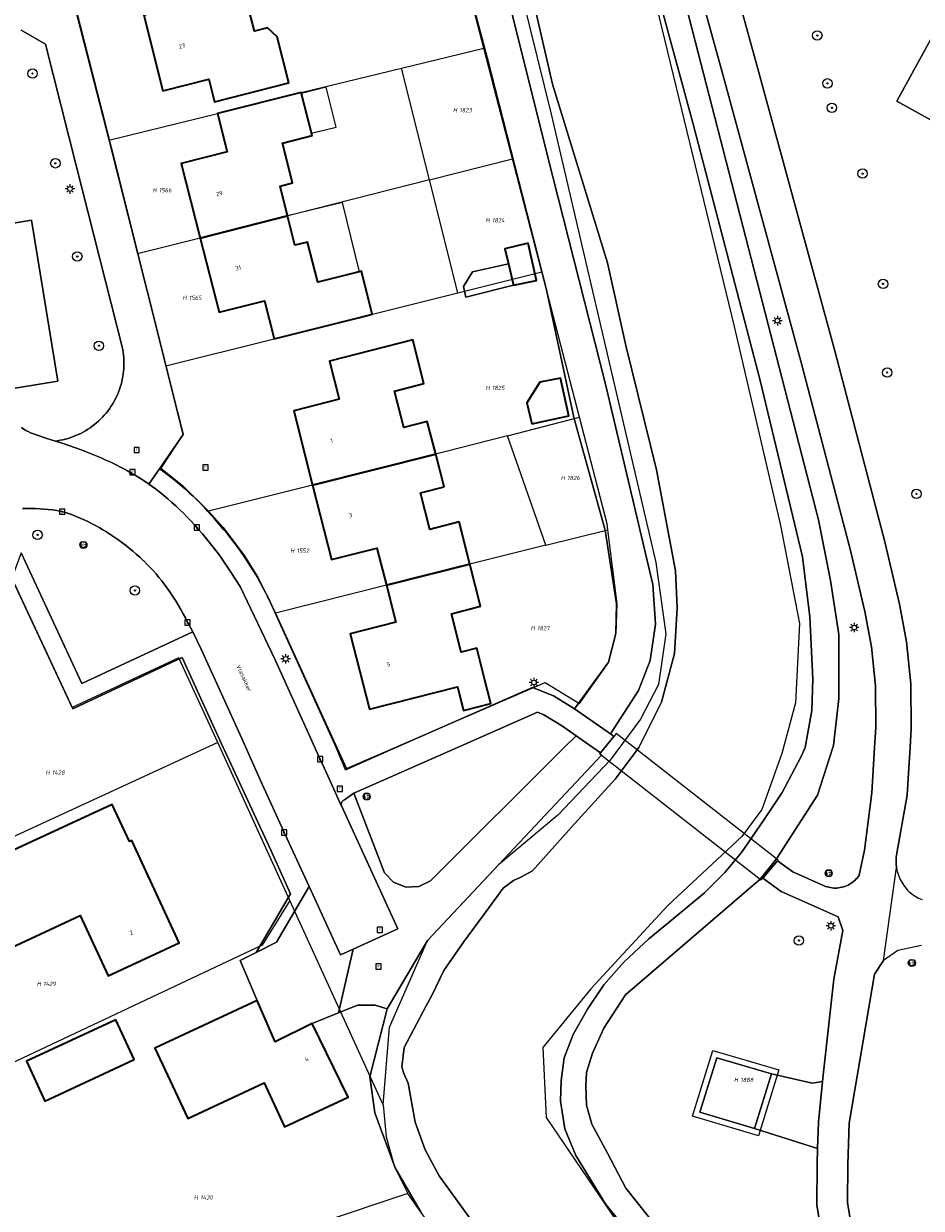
# Model space of a CAD drawing. Header units: metres. Extents: x 250001 to 257773, y 598992 to 609118.
# Tile 38 of 256: x 251612 to 251688, y 600961 to 601062. Entities that reach past the tile are written whole.
import ezdxf
from ezdxf.enums import TextEntityAlignment as Align
from ezdxf.lldxf.tags import DXFTag

# ---------------------------------------------------------------- set-up
doc = ezdxf.new("R2010")
doc.units = ezdxf.units.M
for name, color, linetype, lineweight in [('B-WE-GR-BOOM-S', 252, 'Continuous', 25), ('B-WE-GR-GROENVOORZIENING-GV', 252, 'Continuous', 18), ('B-WE-IE-TERREINAFSCHEIDING_KUNSTMATIG_HEKWERK-G', 252, 'IE-TERREINAFSCHEIDING-KUNSTMATIG', 18), ('B-WE-KG-GRENS_PERCEEL-G', 150, 'KG-PERCEEL', 18), ('B-WE-KG-GRENS_PERCEEL-S', 150, 'Continuous', 25), ('B-WE-KL-ET_LS_OV_LICHTMAST-S', 252, 'Continuous', 25), ('B-WE-KW-KUNSTWERK_DEK-GV', 252, 'Continuous', 18), ('B-WE-OG-BEBOUWING-GV', 1, 'Continuous', 35), ('B-WE-OG-BEBOUWING-T18', 7, 'Continuous', 18), ('B-WE-OG-BEBOUWING_LUIFEL-GV', 1, 'Continuous', 18), ('B-WE-OG-BEBOUWING_OVERBOUWING-GV', 1, 'Continuous', 18), ('B-WE-OG-TERREIN_ERF-GV', 7, 'Continuous', 18), ('B-WE-OG-TOPOGRAFIE-T18', 2, 'Continuous', 18), ('B-WE-OG-WATER-GV', 252, 'Continuous', 18), ('B-WE-OG-WATER_SLOOT-GV', 252, 'Continuous', 18), ('B-WE-RI-GWA_KOLK-S', 252, 'Continuous', 25), ('B-WE-RI-GWA_RIOOLPUT-S', 252, 'Continuous', 25), ('B-WE-VH-VERHARDING_GESLOTEN-GV', 252, 'Continuous', 18), ('B-WE-VH-VERHARDING_OPEN-GV', 252, 'Continuous', 18), ('B-WE-VH-VERHARDING_TEGEL-GV', 252, 'Continuous', 18), ('B-WE-VW-VERKEERSTEKEN_BORD-S', 252, 'Continuous', 25), ('B-WE-VW-VERKEERSTEKEN_DRAAGCONSTRUCTIE-S', 252, 'Continuous', 25), ('X-XX-AL-REFERENTIE-G', 7, 'Continuous', 18)]:
    doc.layers.add(name, color=color, linetype=linetype, lineweight=lineweight)
doc.styles.add('NLCS-ISO', font='NLCS-ISO.ttf')
doc.styles.add('NLCS-ISO-ANNOTATIEF-T18', font='NLCS-ISO.ttf', dxfattribs={"height": 1.8})
doc.styles.get("Standard").update_dxf_attribs({"font": 'NLCS-ISO.ttf'})
doc.linetypes.add('IE-TERREINAFSCHEIDING-KUNSTMATIG', pattern='A,4,[82,NLCS.shx,S=0.75,R=90,X=0,Y=0],4,-2', length=10)
tags = doc.linetypes.add('KG-PERCEEL', pattern='A,5.5,-2,["P",Standard,S=1.8,R=0,X=-0.5,Y=-0.9],-2,5.5,-2,[5,NLCS.SHX,S=0.75,R=0,X=0,Y=0],-2', length=19).pattern_tags.tags
tags[6] = DXFTag(74, 10)

# ---------------------------------------------------------------- blocks, each defined once
blk = doc.blocks.new('SKG-PERCEELNUMMER-SO')
at = {"style": 'NLCS-ISO', "oblique": 10, "flags": 1}
blk.add_attdef('GEMEENTECODE', text='', height=1.8, dxfattribs=at).set_placement((0, 2.55), align=Align.MIDDLE_CENTER)
at = {"style": 'NLCS-ISO', "oblique": 10}
blk.add_attdef('SECTIE', text='', height=1.8, dxfattribs=at).set_placement((-0.5, 0), align=Align.MIDDLE_RIGHT)
blk.add_attdef('PERCEELNUMMER', text='', height=1.8, dxfattribs=at).set_placement((0.5, 0), align=Align.MIDDLE_LEFT)
blk = doc.blocks.new('BS2021-132-Xref-KAD-20210617')
at = {"layer": 'B-WE-KG-GRENS_PERCEEL-G', "flags": 128}
for points in [[(251609.897, 601260.642), (251616.541, 601238.181), (251628.616, 601200.945), (251635.175, 601179.23), (251646.921, 601137.119), (251655.516, 601106.834), (251659.523, 601089.254), (251672.481, 601035.762), (251676.428, 601018.87), (251678.027, 601010.551), (251677.691, 601003.801), (251676.549, 600999.492), (251674.843, 600994.748), (251673.146, 600992.442), (251666.867, 600986.589), (251660.334, 600979.487), (251656.249, 600974.502), (251656.542, 600968.562), (251664.574, 600956.719), (251670.799, 600947.132), (251674.285, 600941.556), (251676.767, 600935.421), (251679.047, 600925.036), (251691.45, 600837.48), (251692.431, 600831.725), (251693.235, 600828.972), (251694.353, 600826.405), (251699.275, 600820.011), (251705.446, 600812.8), (251710.429, 600805.968), (251717.472, 600797.566), (251723.642, 600790.168), (251728.066, 600784.463), (251731.55, 600778.637), (251736.837, 600769.054), (251743.492, 600757.153), (251747.786, 600749.948), (251750.773, 600745.062), (251754.574, 600740.235), (251765.66, 600727.634)], [(251599.91, 601239.241), (251600.523, 601239.116), (251604.956, 601236.224), (251607.451, 601233.902), (251620.064, 601189.225), (251634.228, 601140.416), (251641.645, 601113.511), (251646.096, 601097.43), (251652.208, 601073.092), (251656.96, 601053.822), (251662.572, 601029.673), (251665.841, 601015.722), (251666.696, 601009.655), (251666.056, 601005.344), (251664.544, 601002.412), (251661.966, 600998.921), (251657.506, 600994.25), (251652.475, 600990.023)], [(251651.236, 601059.436), (251647.992, 601071.967)], [(251616.238, 601063.994), (251619.381, 601051.595)], [(251644.238, 601057.732), (251651.236, 601059.436)], [(251653.672, 601050.02), (251652.121, 601056.016), (251651.236, 601059.436)], [(251619.381, 601051.595), (251628.63, 601053.87), (251635.73, 601055.66), (251644.238, 601057.732)], [(251646.618, 601048.23), (251644.238, 601057.732)], [(251619.381, 601051.595), (251621.829, 601041.94)], [(251646.618, 601048.23), (251653.672, 601050.02)], [(251656.153, 601040.43), (251653.672, 601050.02)], [(251646.618, 601048.23), (251627.152, 601043.291), (251621.829, 601041.94)], [(251649.02, 601038.637), (251646.618, 601048.23)], [(251621.829, 601041.94), (251624.242, 601032.423)], [(251649.02, 601038.637), (251656.153, 601040.43)], [(251659.353, 601028.059), (251656.153, 601040.43)], [(251624.242, 601032.423), (251633.44, 601034.72), (251649.02, 601038.637)], [(251624.242, 601032.423), (251625.709, 601026.636), (251623.805, 601023.729), (251625.631, 601022.304), (251627.866, 601020.085)], [(251653.258, 601026.491), (251659.353, 601028.059)], [(251661.762, 601018.485), (251661.695, 601019.008), (251659.353, 601028.059)], [(251653.258, 601026.491), (251645.151, 601024.405), (251636.692, 601022.301), (251627.866, 601020.085)], [(251656.504, 601017.185), (251653.258, 601026.491)], [(251627.866, 601020.085), (251629.103, 601018.697), (251630.913, 601016.278), (251632.069, 601014.425), (251633.539, 601011.414)], [(251656.435, 601005.533), (251659.351, 601003.752), (251661.861, 601007.254), (251662.46, 601009.686), (251662.569, 601012.209), (251661.762, 601018.485)], [(251656.504, 601017.185), (251661.762, 601018.485)], [(251656.504, 601017.185), (251650.047, 601015.589), (251633.539, 601011.414)], [(251625.351, 601007.625), (251616.279, 601003.415), (251611.107, 601014.509), (251590.101, 601004.611)], [(251633.539, 601011.414), (251637.719, 601002.283), (251639.566, 600998.218), (251656.435, 601005.533)], [(251628.639, 601000.421), (251625.351, 601007.625)], [(251628.639, 601000.421), (251598.627, 600986.586)], [(251634.767, 600986.995), (251628.639, 601000.421)], [(251642.684, 600969.649), (251643.224, 600976.235), (251646.46, 600983.6), (251652.475, 600990.023)], [(251634.767, 600986.995), (251632.428, 600983.219), (251606.089, 600970.812)], [(251642.684, 600969.649), (251634.767, 600986.995)], [(251642.684, 600969.649), (251642.945, 600966.91), (251643.661, 600964.379), (251644.778, 600962.117)], [(251644.778, 600962.117), (251614.936, 600952.109)], [(251657.594, 600945.002), (251656.33, 600946.77), (251648.48, 600956.89), (251645.91, 600960.49), (251644.778, 600962.117)]]:
    blk.add_lwpolyline(points, dxfattribs=at)
blk.add_lwpolyline([(251670.69, 600974.26), (251676.29, 600972.6), (251674.56, 600967), (251668.95, 600968.68)], close=True, dxfattribs=at)
at = {"layer": 'B-WE-KG-GRENS_PERCEEL-S', "xscale": 0.2, "yscale": 0.2, "zscale": 0.2}
for p, values in [((251649.065, 601054.155), {'PERCEELNUMMER': '1823', 'SECTIE': 'H'}), ((251623.555, 601047.355), {'PERCEELNUMMER': '1566', 'SECTIE': 'H'}), ((251651.835, 601044.805), {'PERCEELNUMMER': '1824', 'SECTIE': 'H'}), ((251626.105, 601038.215), {'PERCEELNUMMER': '1565', 'SECTIE': 'H'}), ((251651.833, 601030.555), {'PERCEELNUMMER': '1825', 'SECTIE': 'H'}), ((251658.215, 601022.905), {'PERCEELNUMMER': '1826', 'SECTIE': 'H'}), ((251635.245, 601016.735), {'PERCEELNUMMER': '1552', 'SECTIE': 'H'}), ((251655.66, 601010.142), {'PERCEELNUMMER': '1827', 'SECTIE': 'H'}), ((251614.471, 600997.881), {'PERCEELNUMMER': '1428', 'SECTIE': 'H'}), ((251613.73, 600979.919), {'PERCEELNUMMER': '1429', 'SECTIE': 'H'}), ((251672.921, 600971.76), {'PERCEELNUMMER': '1888', 'SECTIE': 'H'}), ((251627.062, 600961.773), {'PERCEELNUMMER': '1430', 'SECTIE': 'H'})]:
    blk.add_blockref('SKG-PERCEELNUMMER-SO', p, dxfattribs=at).add_auto_attribs(values)
blk = doc.blocks.new('SIE-WEG_VERKEERSBORD-SO')
at = {"color": 0, "linetype": 'ByBlock', "lineweight": 18}
blk.add_lwpolyline([(-1.125, -1.125), (1.125, -1.125), (1.125, 1.125), (-1.125, 1.125)], close=True, dxfattribs=at)
at = {"color": 0, "linetype": 'ByBlock', "lineweight": 18, "style": 'NLCS-ISO'}
blk.add_text('vb', height=1.5, dxfattribs=at).set_placement((0, 0), align=Align.MIDDLE_CENTER)
blk = doc.blocks.new('SIE-WEG_PAAL_VERKEERSBORD-SO')
at = {"color": 0, "linetype": 'ByBlock', "lineweight": 18}
blk.add_circle((0, 0), 1.5, dxfattribs=at)
at = {"color": 0, "linetype": 'ByBlock', "lineweight": 18, "style": 'NLCS-ISO'}
blk.add_text('vb', height=1.5, dxfattribs=at).set_placement((0, 0.13), align=Align.MIDDLE_CENTER)
blk = doc.blocks.new('SKL-ET_OV_LICHTMAST-SO')
at = {"color": 0, "linetype": 'ByBlock', "lineweight": 18}
for points in [[(-1.25, 0), (-2, 0)], [(-1.41, 1.41), (-0.88, 0.88)], [(0, 2), (0, 1.25)], [(0.88, 0.88), (1.41, 1.41)], [(2, 0), (1.25, 0)], [(-1.41, -1.41), (-0.88, -0.88)], [(0, -1.25), (0, -2)], [(0.88, -0.88), (1.41, -1.41)]]:
    blk.add_lwpolyline(points, dxfattribs=at)
blk.add_circle((0, 0), 1, dxfattribs=at)
blk = doc.blocks.new('SRI-KOLK-SO')
at = {"color": 0, "linetype": 'ByBlock', "lineweight": 18}
blk.add_lwpolyline([(-1.125, -1.125), (1.125, -1.125), (1.125, 1.125), (-1.125, 1.125)], close=True, dxfattribs=at)
at = {"color": 0, "linetype": 'ByBlock', "lineweight": 18, "style": 'NLCS-ISO'}
blk.add_text('k', height=1.5, dxfattribs=at).set_placement((0, 0), align=Align.MIDDLE_CENTER)
blk = doc.blocks.new('SRI-PUT_INSPECTIEPUT_RIOOLPUT-SO')
at = {"color": 0, "linetype": 'ByBlock', "lineweight": 18}
blk.add_lwpolyline([(-1.12, -1.12), (1.12, -1.12), (1.12, 1.12), (-1.12, 1.12)], close=True, dxfattribs=at)
at = {"color": 0, "linetype": 'ByBlock', "lineweight": 18, "style": 'NLCS-ISO'}
blk.add_text('r', height=1.5, dxfattribs=at).set_placement((0, 0.28), align=Align.MIDDLE_CENTER)
blk = doc.blocks.new('SGR-BOOM_01-SO')
at = {"linetype": 'ByBlock', "lineweight": 18}
h = blk.add_hatch(color=0, dxfattribs=at)
h.dxf.hatch_style = 1
edge = h.paths.add_edge_path()
edge.add_arc((0, 0), 0.25, 0, 360)
at = {"color": 0, "linetype": 'ByBlock', "lineweight": 18}
for radius in [2, 0.25]:
    blk.add_circle((0, 0), radius, dxfattribs=at)
blk = doc.blocks.new('BS2021-132-Xref-BGT-GRIJS-20210617-aangepast')
at = {"layer": 'B-WE-GR-GROENVOORZIENING-GV', "flags": 128}
for points in [[(251662.539, 601085.89), (251679.649, 601019.349), (251680.679, 601014.189), (251681.38, 601009.609), (251681.38, 601004.18), (251680.92, 601000.18), (251680.863, 601000), (251679.579, 600995.959), (251676.072, 600990.545), (251674.711, 600988.821), (251663.265, 600978.998), (251661.425, 600976.142), (251660.465, 600974.035), (251659.948, 600972.393), (251659.896, 600971.238), (251659.946, 600969.604), (251660.404, 600967.983), (251661.725, 600965.524), (251663.284, 600962.56), (251666.031, 600959.09)], [(251680.079, 600957.63), (251679.51, 600961.15), (251679.529, 600964.599), (251679.578, 600965.933), (251674.23, 600967.619), (251669.579, 600969.01), (251671.019, 600973.64), (251675.66, 600972.26), (251679.102, 600971.488), (251679.987, 600971.612), (251680.04, 600972.17), (251680.95, 600980.31), (251681.73, 600984.459), (251681.309, 600985.619), (251676.489, 600987.78), (251674.919, 600988.91), (251676.165, 600990.366), (251677.48, 600989.449), (251680.13, 600988.25), (251680.26, 600988.2), (251680.393, 600988.157), (251680.528, 600988.122), (251680.665, 600988.094), (251680.803, 600988.075), (251680.942, 600988.063), (251681.082, 600988.06), (251681.221, 600988.064), (251681.36, 600988.077), (251681.498, 600988.097), (251681.635, 600988.126), (251681.769, 600988.162), (251681.902, 600988.205), (251682.032, 600988.256), (251682.158, 600988.315), (251682.281, 600988.381), (251682.4, 600988.454), (251682.515, 600988.533), (251682.625, 600988.619), (251682.73, 600988.711), (251682.829, 600988.809), (251682.923, 600988.912), (251683.011, 600989.021), (251683.092, 600989.134), (251683.109, 600989.16), (251683.559, 600991.27), (251684.185, 600996.139), (251684.417, 601000), (251684.519, 601001.694), (251684.481, 601005.233), (251684.147, 601008.556), (251683.592, 601011.555), (251682.377, 601016.747), (251678.161, 601032.824), (251671.606, 601056.867), (251662.596, 601089.609)], [(251645.321, 601081.809), (251651.51, 601058.64), (251656.57, 601038.88), (251658.869, 601028.03), (251661.549, 601018.469), (251662.489, 601012.199), (251662.44, 601009.689), (251661.82, 601007.26), (251658.94, 601003.281), (251661.977, 601001.162), (251664.38, 601004.839), (251665.359, 601007.4), (251665.809, 601010.479), (251665.589, 601013.839), (251661.559, 601030.88), (251656.649, 601050.28), (251647.67, 601086.239)], [(251665.489, 601090.4), (251674.5, 601057.66), (251681.059, 601033.599), (251685.29, 601017.469), (251686.529, 601012.17), (251687.119, 601008.979), (251687.48, 601005.4), (251687.519, 601001.619), (251687.422, 601000), (251687.291, 600997.824), (251687.179, 600995.959), (251686.31, 600991.02), (251686.28, 600990.858), (251686.258, 600990.694), (251686.243, 600990.53), (251686.237, 600990.365), (251686.239, 600990.2), (251686.248, 600990.035), (251686.266, 600989.871), (251686.276, 600989.801), (251686.304, 600989.637), (251686.34, 600989.475), (251686.384, 600989.314), (251686.435, 600989.156), (251686.494, 600989.001), (251686.56, 600988.848), (251686.634, 600988.699), (251686.714, 600988.554), (251686.802, 600988.412), (251686.896, 600988.275), (251686.997, 600988.143), (251687.104, 600988.016), (251687.217, 600987.894), (251687.335, 600987.777), (251687.46, 600987.666), (251687.589, 600987.562), (251687.723, 600987.464), (251687.862, 600987.372), (251688.005, 600987.287), (251688.152, 600987.21), (251688.302, 600987.139), (251688.456, 600987.076)], [(251692.264, 601051.619), (251686.293, 601054.932), (251692.228, 601065.738)], [(251607.85, 601043.985), (251612.829, 601044.81), (251615.07, 601031.14), (251610.032, 601030.3)], [(251611.981, 601027.18), (251612.168, 601027.061), (251612.359, 601026.948), (251612.555, 601026.842), (251612.733, 601026.753), (251614.142, 601026.255), (251614.876, 601026.041), (251615.041, 601026.065), (251615.269, 601026.104), (251615.494, 601026.151), (251615.718, 601026.206), (251615.94, 601026.269), (251616.16, 601026.339), (251616.377, 601026.417), (251616.592, 601026.502), (251616.803, 601026.595), (251617.011, 601026.695), (251617.215, 601026.802), (251617.416, 601026.917), (251617.612, 601027.038), (251617.804, 601027.166), (251617.992, 601027.3), (251618.174, 601027.441), (251618.352, 601027.588), (251618.525, 601027.741), (251618.692, 601027.9), (251618.853, 601028.065), (251619.009, 601028.235), (251619.159, 601028.411), (251619.302, 601028.592), (251619.439, 601028.777), (251619.57, 601028.967), (251619.694, 601029.162), (251619.811, 601029.361), (251619.921, 601029.563), (251620.024, 601029.77), (251620.12, 601029.979), (251620.209, 601030.192), (251620.29, 601030.409), (251620.363, 601030.627), (251620.429, 601030.848), (251620.488, 601031.071), (251620.538, 601031.297), (251620.581, 601031.523), (251620.616, 601031.751), (251620.642, 601031.981), (251620.661, 601032.21), (251620.672, 601032.441), (251620.675, 601032.672), (251620.67, 601032.902), (251620.657, 601033.133), (251620.636, 601033.362), (251620.607, 601033.591), (251620.57, 601033.819), (251616.649, 601049.329), (251614.019, 601059.77), (251611.95, 601060.959)], [(251611.94, 601016.53), (251617.1, 601005.43), (251626.517, 601009.826), (251626.188, 601010.464), (251626.086, 601010.62), (251626.011, 601010.8), (251625.905, 601011.008), (251625.716, 601011.365), (251625.52, 601011.72), (251625.317, 601012.07), (251625.106, 601012.416), (251624.89, 601012.758), (251624.666, 601013.095), (251624.567, 601013.24), (251624.346, 601013.551), (251624.119, 601013.858), (251623.885, 601014.16), (251623.646, 601014.457), (251623.4, 601014.748), (251623.148, 601015.035), (251622.89, 601015.316), (251622.626, 601015.592), (251622.357, 601015.862), (251622.32, 601015.897), (251622.026, 601016.168), (251621.727, 601016.434), (251621.423, 601016.694), (251621.113, 601016.948), (251620.799, 601017.195), (251620.479, 601017.436), (251620.155, 601017.67), (251619.826, 601017.899), (251619.493, 601018.12), (251619.487, 601018.124), (251619.186, 601018.32), (251618.88, 601018.509), (251618.569, 601018.691), (251618.255, 601018.867), (251617.937, 601019.035), (251617.616, 601019.196), (251617.291, 601019.35), (251616.962, 601019.497), (251616.63, 601019.636), (251616.296, 601019.768), (251615.958, 601019.893), (251615.618, 601020.01), (251615.42, 601020.042), (251615.226, 601020.098), (251614.98, 601020.136), (251614.618, 601020.186), (251614.254, 601020.228), (251613.889, 601020.262), (251613.524, 601020.288), (251613.159, 601020.305), (251612.793, 601020.315), (251612.427, 601020.317), (251612.061, 601020.311)], [(251688.41, 600983.189), (251686.399, 600982.76), (251685.16, 600981.9), (251684.42, 600980.729), (251682.258, 600968.075), (251682.129, 600964.584), (251682.11, 600961.353), (251682.646, 600958.045), (251684.228, 600949.334), (251686.243, 600936.02), (251687.723, 600925.74), (251689.038, 600916.144)]]:
    blk.add_lwpolyline(points, dxfattribs=at)
for points in [[(251656.332, 601002.77), (251655.787, 601002.994), (251648.986, 601000), (251640.21, 600996.136), (251642.809, 600989.367), (251643.573, 600988.559), (251644.602, 600988.139), (251645.713, 600988.182), (251646.707, 600988.681), (251658.058, 601000), (251659.062, 601001.001), (251657.914, 601001.802)], [(251660.497, 601000), (251659.062, 601001.001), (251658.058, 601000), (251646.707, 600988.681), (251645.713, 600988.182), (251644.602, 600988.139), (251643.573, 600988.559), (251642.809, 600989.367), (251640.21, 600996.136), (251639.398, 600995.568), (251639.345, 600995.539), (251639.297, 600995.504), (251639.253, 600995.462), (251639.215, 600995.415), (251639.184, 600995.364), (251639.16, 600995.309), (251639.144, 600995.251), (251639.135, 600995.191), (251639.135, 600995.131), (251639.142, 600995.071), (251639.156, 600995.013), (251639.165, 600994.992), (251643.925, 600984.583), (251640.143, 600982.869), (251638.899, 600977.459), (251640.523, 600978.099), (251642.009, 600978.112), (251643.029, 600977.79), (251646.459, 600983.599), (251661.213, 600999.354), (251661.079, 600999.459), (251661.149, 600999.545)]]:
    blk.add_lwpolyline(points, close=True, dxfattribs=at)
at = {"layer": 'B-WE-IE-TERREINAFSCHEIDING_KUNSTMATIG_HEKWERK-G', "flags": 128}
blk.add_lwpolyline([(251671.019, 600973.64), (251669.579, 600969.01), (251674.23, 600967.619), (251675.66, 600972.26)], close=True, dxfattribs=at)
at = {"layer": 'B-WE-KW-KUNSTWERK_DEK-GV', "flags": 128}
blk.add_lwpolyline([(251674.919, 600988.91), (251676.165, 600990.366), (251676.22, 600990.43), (251676.072, 600990.545), (251662.48, 601001.18), (251662.288, 601000.945), (251661.149, 600999.545), (251661.079, 600999.459), (251661.213, 600999.354), (251674.711, 600988.821), (251674.79, 600988.76)], close=True, dxfattribs=at)
at = {"layer": 'B-WE-OG-BEBOUWING-GV', "flags": 128}
for points in [[(251633.459, 601064.56), (251632.543, 601068.155), (251625.449, 601066.345), (251626.25, 601063.199), (251622.38, 601062.219), (251623.989, 601055.79), (251627.896, 601056.779), (251628.38, 601054.87), (251634.681, 601056.466), (251633.689, 601060.382), (251632.876, 601061.141), (251631.761, 601060.857), (251630.98, 601063.93)], [(251636.66, 601052), (251635.73, 601055.66), (251628.63, 601053.869), (251629.45, 601050.619), (251625.549, 601049.63), (251627.153, 601043.291), (251634.569, 601045.173), (251633.929, 601047.699), (251635, 601047.969), (251634.149, 601051.359)], [(251635.2, 601042.68), (251634.569, 601045.173), (251627.153, 601043.291), (251628.75, 601036.979), (251632.619, 601037.959), (251633.44, 601034.719), (251640.559, 601036.51), (251641.768, 601036.814), (251640.849, 601040.474), (251639.64, 601040.17), (251637.13, 601039.54), (251636.269, 601042.939)], [(251655.007, 601042.856), (251653.016, 601042.387), (251653.32, 601041.097), (251653.747, 601039.284), (251655.705, 601039.675)], [(251646.149, 601030.92), (251645.2, 601034.64), (251638.13, 601032.839), (251638.959, 601029.589), (251635.089, 601028.609), (251636.691, 601022.301), (251647.148, 601024.919), (251646.435, 601027.7), (251644.438, 601027.197), (251643.66, 601030.28)], [(251655.299, 601027.494), (251658.44, 601028.192), (251657.741, 601031.373), (251656.001, 601031.034), (251654.88, 601029.294)], [(251647.854, 601022.162), (251647.148, 601024.919), (251636.691, 601022.301), (251638.299, 601015.969), (251642.16, 601016.949), (251642.961, 601013.797), (251650.044, 601015.588), (251649.13, 601019.17), (251646.64, 601018.54), (251645.848, 601021.651)], [(251650.959, 601012), (251650.044, 601015.588), (251642.961, 601013.797), (251643.76, 601010.65), (251639.899, 601009.67), (251641.529, 601003.25), (251649.008, 601005.147), (251649.517, 601003.14), (251651.838, 601003.729), (251651.329, 601005.736), (251650.64, 601008.451), (251649.31, 601008.114), (251648.48, 601011.369)], [(251621.149, 600992.02), (251619.67, 600995.17), (251610.19, 600990.76), (251610.14, 600990.859), (251606.609, 600989.219), (251609.779, 600982.39), (251616.97, 600985.729), (251619.35, 600980.609), (251625.369, 600983.41), (251621.35, 600992.109)], [(251633.505, 600974.979), (251632, 600978.5), (251623.309, 600974.449), (251626.089, 600968.479), (251632.589, 600971.5), (251634.32, 600967.78), (251639.709, 600970.29), (251636.649, 600976.56)], [(251621.554, 600973.483), (251619.982, 600976.87), (251612.394, 600973.347), (251613.966, 600969.96)]]:
    blk.add_lwpolyline(points, close=True, dxfattribs=at)
at = {"layer": 'B-WE-OG-BEBOUWING_LUIFEL-GV', "flags": 128}
for points in [[(251637.835, 601056.11), (251635.749, 601055.587), (251636.61, 601052.197), (251638.687, 601052.711)], [(251640.674, 601040.43), (251639.226, 601046.305), (251634.569, 601045.173), (251635.2, 601042.68), (251636.269, 601042.939), (251637.13, 601039.54)]]:
    blk.add_lwpolyline(points, close=True, dxfattribs=at)
at = {"layer": 'B-WE-OG-BEBOUWING_OVERBOUWING-GV', "flags": 128}
blk.add_lwpolyline([(251653.32, 601041.097), (251650.277, 601040.407), (251649.507, 601039.169), (251649.712, 601038.262), (251653.747, 601039.284)], close=True, dxfattribs=at)
at = {"layer": 'B-WE-OG-TERREIN_ERF-GV', "flags": 128}
for points in [[(251610.959, 601084.949), (251619.579, 601051.01), (251625.72, 601026.609), (251623.692, 601023.686), (251623.831, 601023.588), (251624.188, 601023.331), (251624.54, 601023.067), (251624.887, 601022.797), (251625.229, 601022.52), (251625.566, 601022.237), (251625.898, 601021.949), (251626.225, 601021.654), (251626.546, 601021.353), (251626.861, 601021.047), (251627.171, 601020.734), (251627.476, 601020.417), (251627.774, 601020.093), (251628.067, 601019.765), (251628.353, 601019.431), (251628.525, 601019.226), (251628.826, 601018.889), (251629.131, 601018.535), (251629.431, 601018.176), (251629.724, 601017.812), (251630.011, 601017.442), (251630.291, 601017.068), (251630.566, 601016.69), (251630.833, 601016.306), (251631.094, 601015.918), (251631.349, 601015.526), (251631.596, 601015.129), (251631.837, 601014.728), (251632.071, 601014.323), (251632.918, 601012.761), (251638.448, 601000.561), (251638.685, 601000), (251639.483, 600998.111), (251643.774, 601000), (251655.38, 601005.109), (251657.149, 601004.38), (251658.94, 601003.281), (251661.82, 601007.26), (251662.44, 601009.689), (251662.489, 601012.199), (251661.549, 601018.469), (251658.869, 601028.03), (251656.57, 601038.88), (251651.51, 601058.64), (251645.321, 601081.809)], [(251630.98, 601063.93), (251631.761, 601060.857), (251632.876, 601061.141), (251633.689, 601060.382), (251634.681, 601056.466), (251628.38, 601054.87), (251627.896, 601056.779), (251623.989, 601055.79), (251622.38, 601062.219)], [(251645.91, 600960.489), (251643.709, 600964.29), (251641.989, 600968.949), (251641.559, 600972.02), (251643.029, 600977.79), (251642.009, 600978.112), (251640.523, 600978.099), (251638.899, 600977.459), (251636.649, 600976.56), (251639.709, 600970.29), (251634.32, 600967.78), (251632.589, 600971.5), (251626.089, 600968.479), (251623.309, 600974.449), (251632, 600978.5), (251630.545, 600981.899), (251631.907, 600982.583), (251634.827, 600987.578), (251633.177, 600991.225), (251629.217, 600999.775), (251629.115, 601000), (251625.634, 601007.648), (251616.324, 601003.302), (251611.164, 601014.403)]]:
    blk.add_lwpolyline(points, dxfattribs=at)
for points in [[(251635.73, 601055.66), (251636.66, 601052), (251634.149, 601051.359), (251635, 601047.969), (251633.929, 601047.699), (251634.569, 601045.173), (251635.2, 601042.68), (251636.269, 601042.939), (251637.13, 601039.54), (251639.64, 601040.17), (251640.849, 601040.474), (251641.768, 601036.814), (251640.559, 601036.51), (251633.44, 601034.719), (251632.619, 601037.959), (251628.75, 601036.979), (251627.153, 601043.291), (251625.549, 601049.63), (251629.45, 601050.619), (251628.63, 601053.869)], [(251653.32, 601041.097), (251653.016, 601042.387), (251655.007, 601042.856), (251655.705, 601039.675), (251653.747, 601039.284), (251649.712, 601038.262), (251649.507, 601039.169), (251650.277, 601040.407)], [(251645.2, 601034.64), (251646.149, 601030.92), (251643.66, 601030.28), (251644.438, 601027.197), (251646.435, 601027.7), (251647.148, 601024.919), (251647.854, 601022.162), (251645.848, 601021.651), (251646.64, 601018.54), (251649.13, 601019.17), (251650.044, 601015.588), (251650.959, 601012), (251648.48, 601011.369), (251649.31, 601008.114), (251650.64, 601008.451), (251651.329, 601005.736), (251651.838, 601003.729), (251649.517, 601003.14), (251649.008, 601005.147), (251641.529, 601003.25), (251639.899, 601009.67), (251643.76, 601010.65), (251642.961, 601013.797), (251642.16, 601016.949), (251638.299, 601015.969), (251636.691, 601022.301), (251635.089, 601028.609), (251638.959, 601029.589), (251638.13, 601032.839)], [(251656.001, 601031.034), (251657.741, 601031.373), (251658.44, 601028.192), (251655.299, 601027.494), (251654.88, 601029.294)], [(251609.779, 600982.39), (251606.609, 600989.219), (251610.14, 600990.859), (251610.19, 600990.76), (251619.67, 600995.17), (251621.149, 600992.02), (251621.35, 600992.109), (251625.369, 600983.41), (251619.35, 600980.609), (251616.97, 600985.729)], [(251613.966, 600969.96), (251612.394, 600973.347), (251619.982, 600976.87), (251621.554, 600973.483)]]:
    blk.add_lwpolyline(points, close=True, dxfattribs=at)
at = {"layer": 'B-WE-OG-WATER-GV', "flags": 128}
for points in [[(251667.19, 600954.282), (251661.581, 600961.157), (251659.034, 600965.347), (251658.115, 600967.592), (251657.744, 600969.959), (251657.81, 600971.703), (251658.062, 600973.624), (251658.815, 600975.623), (251660.025, 600977.769), (251661.415, 600979.843), (251663.164, 600981.795), (251665.254, 600983.737), (251667.314, 600985.431), (251669.977, 600987.655), (251671.698, 600989.38), (251673.101, 600991.068), (251674.983, 600993.81), (251676.562, 600996.173), (251678.18, 600999.239), (251678.519, 601000), (251679.094, 601003.141), (251679.179, 601005.795), (251678.928, 601011.113), (251678.305, 601016.19), (251674.681, 601031.312), (251668.991, 601053.086), (251663.352, 601073.801)], [(251654.791, 601066.26), (251657.064, 601056.369), (251661.745, 601041.182), (251663.282, 601034.157), (251665.884, 601023.584), (251667.498, 601015.018), (251667.65, 601011.877), (251667.418, 601007.995), (251666.333, 601003.865), (251664.386, 601000), (251664.18, 600999.681), (251662.374, 600997.3), (251658.924, 600993.509), (251656.288, 600990.56), (251655.377, 600989.517), (251654.389, 600988.975), (251653.747, 600988.696), (251652.869, 600988.038), (251651.648, 600986.369), (251649.512, 600983.475), (251647.841, 600981.045), (251646.86, 600978.984), (251646.338, 600978.045), (251644.481, 600974.509), (251644.281, 600972.881), (251644.448, 600972.31), (251644.813, 600971.485), (251645.41, 600968.16), (251646.258, 600965.803), (251647.449, 600963.597), (251651.59, 600957.848)]]:
    blk.add_lwpolyline(points, dxfattribs=at)
at = {"layer": 'B-WE-OG-WATER_SLOOT-GV', "flags": 128}
for points in [[(251663.352, 601073.801), (251668.991, 601053.086), (251674.681, 601031.312), (251678.305, 601016.19), (251678.928, 601011.113), (251679.179, 601005.795), (251679.094, 601003.141), (251678.519, 601000), (251678.18, 600999.239), (251676.562, 600996.173), (251674.983, 600993.81), (251673.101, 600991.068), (251671.698, 600989.38), (251669.977, 600987.655), (251667.314, 600985.431), (251665.254, 600983.737), (251663.164, 600981.795), (251661.415, 600979.843), (251660.025, 600977.769), (251658.815, 600975.623), (251658.062, 600973.624), (251657.81, 600971.703), (251657.744, 600969.959), (251658.115, 600967.592), (251659.034, 600965.347), (251661.581, 600961.157), (251667.19, 600954.282)], [(251666.031, 600959.09), (251663.284, 600962.56), (251661.725, 600965.524), (251660.404, 600967.983), (251659.946, 600969.604), (251659.896, 600971.238), (251659.948, 600972.393), (251660.465, 600974.035), (251661.425, 600976.142), (251663.265, 600978.998), (251674.711, 600988.821), (251676.072, 600990.545), (251679.579, 600995.959), (251680.863, 601000), (251680.92, 601000.18), (251681.38, 601004.18), (251681.38, 601009.609), (251680.679, 601014.189), (251679.649, 601019.349), (251662.539, 601085.89)], [(251651.59, 600957.848), (251647.449, 600963.597), (251646.258, 600965.803), (251645.41, 600968.16), (251644.813, 600971.485), (251644.448, 600972.31), (251644.281, 600972.881), (251644.481, 600974.509), (251646.338, 600978.045), (251646.86, 600978.984), (251647.841, 600981.045), (251649.512, 600983.475), (251651.648, 600986.369), (251652.869, 600988.038), (251653.747, 600988.696), (251654.389, 600988.975), (251655.377, 600989.517), (251656.288, 600990.56), (251658.924, 600993.509), (251662.374, 600997.3), (251664.18, 600999.681), (251664.386, 601000), (251666.333, 601003.865), (251667.418, 601007.995), (251667.65, 601011.877), (251667.498, 601015.018), (251665.884, 601023.584), (251663.282, 601034.157), (251661.745, 601041.182), (251657.064, 601056.369), (251654.791, 601066.26)], [(251647.67, 601086.239), (251656.649, 601050.28), (251661.559, 601030.88), (251665.589, 601013.839), (251665.809, 601010.479), (251665.359, 601007.4), (251664.38, 601004.839), (251661.977, 601001.162), (251662.288, 601000.945), (251661.149, 600999.545), (251661.079, 600999.459), (251661.213, 600999.354), (251646.459, 600983.599), (251643.029, 600977.79), (251641.559, 600972.02), (251641.989, 600968.949), (251643.709, 600964.29), (251645.91, 600960.489)]]:
    blk.add_lwpolyline(points, dxfattribs=at)
at = {"layer": 'B-WE-VH-VERHARDING_GESLOTEN-GV', "flags": 128}
for points in [[(251662.596, 601089.609), (251671.606, 601056.867), (251678.161, 601032.824), (251682.377, 601016.747), (251683.592, 601011.555), (251684.147, 601008.556), (251684.481, 601005.233), (251684.519, 601001.694), (251684.417, 601000), (251684.185, 600996.139), (251683.559, 600991.27), (251683.109, 600989.16), (251683.092, 600989.134), (251683.011, 600989.021), (251682.923, 600988.912), (251682.829, 600988.809), (251682.73, 600988.711), (251682.625, 600988.619), (251682.515, 600988.533), (251682.4, 600988.454), (251682.281, 600988.381), (251682.158, 600988.315), (251682.032, 600988.256), (251681.902, 600988.205), (251681.769, 600988.162), (251681.635, 600988.126), (251681.498, 600988.097), (251681.36, 600988.077), (251681.221, 600988.064), (251681.082, 600988.06), (251680.942, 600988.063), (251680.803, 600988.075), (251680.665, 600988.094), (251680.528, 600988.122), (251680.393, 600988.157), (251680.26, 600988.2), (251680.13, 600988.25), (251677.48, 600989.449), (251676.165, 600990.366), (251674.919, 600988.91), (251676.489, 600987.78), (251681.309, 600985.619), (251681.73, 600984.459), (251680.95, 600980.31), (251680.04, 600972.17), (251679.987, 600971.612), (251679.66, 600968.17), (251679.578, 600965.933), (251679.529, 600964.599), (251679.51, 600961.15), (251680.079, 600957.63)], [(251682.646, 600958.045), (251682.11, 600961.353), (251682.129, 600964.584), (251682.258, 600968.075), (251684.42, 600980.729), (251685.16, 600981.9), (251686.276, 600989.801), (251686.266, 600989.871), (251686.248, 600990.035), (251686.239, 600990.2), (251686.237, 600990.365), (251686.243, 600990.53), (251686.258, 600990.694), (251686.28, 600990.858), (251686.31, 600991.02), (251687.179, 600995.959), (251687.291, 600997.824), (251687.422, 601000), (251687.519, 601001.619), (251687.48, 601005.4), (251687.119, 601008.979), (251686.529, 601012.17), (251685.29, 601017.469), (251681.059, 601033.599), (251674.5, 601057.66), (251665.489, 601090.4)]]:
    blk.add_lwpolyline(points, dxfattribs=at)
at = {"layer": 'B-WE-VH-VERHARDING_OPEN-GV', "flags": 128}
for points in [[(251611.95, 601060.959), (251614.019, 601059.77), (251616.649, 601049.329), (251620.57, 601033.819), (251620.607, 601033.591), (251620.636, 601033.362), (251620.657, 601033.133), (251620.67, 601032.902), (251620.675, 601032.672), (251620.672, 601032.441), (251620.661, 601032.21), (251620.642, 601031.981), (251620.616, 601031.751), (251620.581, 601031.523), (251620.538, 601031.297), (251620.488, 601031.071), (251620.429, 601030.848), (251620.363, 601030.627), (251620.29, 601030.409), (251620.209, 601030.192), (251620.12, 601029.979), (251620.024, 601029.77), (251619.921, 601029.563), (251619.811, 601029.361), (251619.694, 601029.162), (251619.57, 601028.967), (251619.439, 601028.777), (251619.302, 601028.592), (251619.159, 601028.411), (251619.009, 601028.235), (251618.853, 601028.065), (251618.692, 601027.9), (251618.525, 601027.741), (251618.352, 601027.588), (251618.174, 601027.441), (251617.992, 601027.3), (251617.804, 601027.166), (251617.612, 601027.038), (251617.416, 601026.917), (251617.215, 601026.802), (251617.011, 601026.695), (251616.803, 601026.595), (251616.592, 601026.502), (251616.377, 601026.417), (251616.16, 601026.339), (251615.94, 601026.269), (251615.718, 601026.206), (251615.494, 601026.151), (251615.269, 601026.104), (251615.041, 601026.065), (251614.876, 601026.041), (251615.44, 601025.858), (251616.001, 601025.668), (251616.56, 601025.47), (251617.117, 601025.265), (251617.469, 601025.13), (251617.894, 601024.966), (251618.316, 601024.795), (251618.736, 601024.616), (251619.152, 601024.43), (251619.564, 601024.237), (251619.973, 601024.036), (251620.379, 601023.828), (251620.781, 601023.614), (251620.987, 601023.5), (251621.356, 601023.293), (251621.72, 601023.078), (251622.08, 601022.857), (251622.437, 601022.629), (251622.788, 601022.394), (251622.793, 601022.391), (251623.692, 601023.686), (251625.72, 601026.609), (251619.579, 601051.01), (251610.959, 601084.949)], [(251612.061, 601020.311), (251612.427, 601020.317), (251612.793, 601020.315), (251613.159, 601020.305), (251613.524, 601020.288), (251613.889, 601020.262), (251614.254, 601020.228), (251614.618, 601020.186), (251614.98, 601020.136), (251615.226, 601020.098), (251615.42, 601020.042), (251615.618, 601020.01), (251615.958, 601019.893), (251616.296, 601019.768), (251616.63, 601019.636), (251616.962, 601019.497), (251617.291, 601019.35), (251617.616, 601019.196), (251617.937, 601019.035), (251618.255, 601018.867), (251618.569, 601018.691), (251618.88, 601018.509), (251619.186, 601018.32), (251619.487, 601018.124), (251619.493, 601018.12), (251619.826, 601017.899), (251620.155, 601017.67), (251620.479, 601017.436), (251620.799, 601017.195), (251621.113, 601016.948), (251621.423, 601016.694), (251621.727, 601016.434), (251622.026, 601016.168), (251622.32, 601015.897), (251622.357, 601015.862), (251622.626, 601015.592), (251622.89, 601015.316), (251623.148, 601015.035), (251623.4, 601014.748), (251623.646, 601014.457), (251623.885, 601014.16), (251624.119, 601013.858), (251624.346, 601013.551), (251624.567, 601013.24), (251624.666, 601013.095), (251624.89, 601012.758), (251625.106, 601012.416), (251625.317, 601012.07), (251625.52, 601011.72), (251625.716, 601011.365), (251625.905, 601011.008), (251626.011, 601010.8), (251626.086, 601010.62), (251626.188, 601010.464), (251626.517, 601009.826), (251627.237, 601008.349), (251630.682, 601000.76), (251631.023, 601000), (251632.28, 600997.195), (251634.187, 600992.97), (251634.27, 600992.792), (251634.369, 600992.619), (251636.399, 600988.187), (251639.06, 600982.378), (251640.143, 600982.869), (251643.925, 600984.583), (251639.165, 600994.992), (251639.156, 600995.013), (251637.843, 600997.916), (251637.334, 600999.021), (251637.247, 600999.193), (251636.883, 601000), (251633.532, 601007.438), (251630.553, 601013.689), (251629.767, 601014.899), (251628.967, 601016.084), (251628.696, 601016.451), (251628.368, 601016.882), (251628.034, 601017.308), (251627.693, 601017.73), (251627.347, 601018.146), (251626.994, 601018.557), (251626.876, 601018.691), (251626.74, 601018.829), (251626.658, 601018.92), (251626.354, 601019.252), (251626.043, 601019.579), (251625.727, 601019.9), (251625.406, 601020.215), (251625.079, 601020.524), (251624.746, 601020.828), (251624.408, 601021.126), (251624.065, 601021.417), (251623.716, 601021.703), (251623.363, 601021.982), (251622.793, 601022.391), (251622.788, 601022.394), (251622.437, 601022.629), (251622.08, 601022.857), (251621.72, 601023.078), (251621.356, 601023.293), (251620.987, 601023.5), (251620.781, 601023.614), (251620.379, 601023.828), (251619.973, 601024.036), (251619.564, 601024.237), (251619.152, 601024.43), (251618.736, 601024.616), (251618.316, 601024.795), (251617.894, 601024.966), (251617.469, 601025.13), (251617.117, 601025.265), (251616.56, 601025.47), (251616.001, 601025.668), (251615.44, 601025.858), (251614.876, 601026.041), (251614.142, 601026.255), (251612.733, 601026.753), (251612.555, 601026.842), (251612.359, 601026.948), (251612.168, 601027.061), (251611.981, 601027.18)]]:
    blk.add_lwpolyline(points, dxfattribs=at)
for points in [[(251615.07, 601031.14), (251612.829, 601044.81), (251607.85, 601043.985), (251610.032, 601030.3)], [(251623.831, 601023.588), (251623.692, 601023.686), (251622.793, 601022.391), (251623.363, 601021.982), (251623.716, 601021.703), (251624.065, 601021.417), (251624.408, 601021.126), (251624.746, 601020.828), (251625.079, 601020.524), (251625.406, 601020.215), (251625.727, 601019.9), (251626.043, 601019.579), (251626.354, 601019.252), (251626.658, 601018.92), (251626.74, 601018.829), (251626.876, 601018.691), (251626.994, 601018.557), (251627.347, 601018.146), (251627.693, 601017.73), (251628.034, 601017.308), (251628.368, 601016.882), (251628.696, 601016.451), (251628.967, 601016.084), (251629.767, 601014.899), (251630.553, 601013.689), (251633.532, 601007.438), (251636.883, 601000), (251637.247, 600999.193), (251637.334, 600999.021), (251637.843, 600997.916), (251639.156, 600995.013), (251639.142, 600995.071), (251639.135, 600995.131), (251639.135, 600995.191), (251639.144, 600995.251), (251639.16, 600995.309), (251639.184, 600995.364), (251639.215, 600995.415), (251639.253, 600995.462), (251639.297, 600995.504), (251639.345, 600995.539), (251639.398, 600995.568), (251640.21, 600996.136), (251648.986, 601000), (251655.787, 601002.994), (251656.332, 601002.77), (251657.914, 601001.802), (251659.062, 601001.001), (251660.497, 601000), (251661.149, 600999.545), (251662.288, 601000.945), (251661.977, 601001.162), (251658.94, 601003.281), (251657.149, 601004.38), (251655.38, 601005.109), (251643.774, 601000), (251639.483, 600998.111), (251638.685, 601000), (251638.448, 601000.561), (251632.918, 601012.761), (251632.071, 601014.323), (251631.837, 601014.728), (251631.596, 601015.129), (251631.349, 601015.526), (251631.094, 601015.918), (251630.833, 601016.306), (251630.566, 601016.69), (251630.291, 601017.068), (251630.011, 601017.442), (251629.724, 601017.812), (251629.431, 601018.176), (251629.131, 601018.535), (251628.826, 601018.889), (251628.525, 601019.226), (251628.353, 601019.431), (251628.067, 601019.765), (251627.774, 601020.093), (251627.476, 601020.417), (251627.171, 601020.734), (251626.861, 601021.047), (251626.546, 601021.353), (251626.225, 601021.654), (251625.898, 601021.949), (251625.566, 601022.237), (251625.229, 601022.52), (251624.887, 601022.797), (251624.54, 601023.067), (251624.188, 601023.331)], [(251617.1, 601005.43), (251611.94, 601016.53), (251611.164, 601014.403), (251616.324, 601003.302), (251625.634, 601007.648), (251629.115, 601000), (251629.217, 600999.775), (251633.177, 600991.225), (251634.827, 600987.578), (251631.907, 600982.583), (251633.63, 600983.449), (251636.399, 600988.187), (251634.369, 600992.619), (251634.27, 600992.792), (251634.187, 600992.97), (251632.28, 600997.195), (251631.023, 601000), (251630.682, 601000.76), (251627.237, 601008.349), (251626.517, 601009.826)], [(251676.072, 600990.545), (251662.48, 601001.18), (251662.288, 601000.945), (251661.149, 600999.545), (251661.079, 600999.459), (251661.213, 600999.354), (251674.711, 600988.821), (251674.79, 600988.76), (251674.919, 600988.91), (251676.165, 600990.366), (251676.22, 600990.43)], [(251639.06, 600982.378), (251636.399, 600988.187), (251633.63, 600983.449), (251631.907, 600982.583), (251630.545, 600981.899), (251632, 600978.5), (251633.505, 600974.979), (251636.649, 600976.56), (251638.899, 600977.459), (251640.143, 600982.869)], [(251675.66, 600972.26), (251671.019, 600973.64), (251669.579, 600969.01), (251674.23, 600967.619)], [(251679.102, 600971.488), (251675.66, 600972.26), (251674.23, 600967.619), (251679.578, 600965.933), (251679.66, 600968.17), (251679.987, 600971.612)]]:
    blk.add_lwpolyline(points, close=True, dxfattribs=at)
at = {"layer": 'B-WE-VH-VERHARDING_TEGEL-GV', "flags": 128}
blk.add_lwpolyline([(251698.218, 601062.519), (251692.228, 601065.738), (251686.293, 601054.932), (251692.264, 601051.619)], close=True, dxfattribs=at)
at = {"layer": 'B-WE-GR-BOOM-S', "xscale": 0.2, "yscale": 0.2, "zscale": 0.2}
for p in [(251679.551, 601060.502), (251612.916, 601057.27), (251680.413, 601056.434), (251680.794, 601054.358), (251614.854, 601049.642), (251683.396, 601048.765), (251616.719, 601041.725), (251685.131, 601039.399), (251618.556, 601034.141), (251685.488, 601031.863), (251687.971, 601021.553), (251613.35, 601018.07), (251621.61, 601013.35), (251677.99, 600983.6)]:
    blk.add_blockref('SGR-BOOM_01-SO', p, dxfattribs=at)
at = {"layer": 'B-WE-KL-ET_LS_OV_LICHTMAST-S', "xscale": 0.2, "yscale": 0.2, "zscale": 0.2}
for p in [(251616.097, 601047.459), (251676.16, 601036.27), (251682.69, 601010.19), (251634.408, 601007.532), (251655.491, 601005.523), (251680.7, 600984.85)]:
    blk.add_blockref('SKL-ET_OV_LICHTMAST-SO', p, dxfattribs=at)
at = {"layer": 'B-WE-RI-GWA_KOLK-S', "xscale": 0.2, "yscale": 0.2, "zscale": 0.2}
for p in [(251615.42, 601020.042), (251626.876, 601018.691), (251626.086, 601010.62), (251637.334, 600999.021), (251634.27, 600992.792)]:
    blk.add_blockref('SRI-KOLK-SO', p, dxfattribs=at)
at = {"layer": 'B-WE-RI-GWA_RIOOLPUT-S', "xscale": 0.2, "yscale": 0.2, "zscale": 0.2}
for p in [(251621.76, 601025.28), (251627.6, 601023.8), (251621.41, 601023.4), (251639, 600996.5), (251642.41, 600984.5), (251642.3, 600981.4)]:
    blk.add_blockref('SRI-PUT_INSPECTIEPUT_RIOOLPUT-SO', p, dxfattribs=at)
at = {"layer": 'B-WE-VW-VERKEERSTEKEN_BORD-S', "xscale": 0.2, "yscale": 0.2, "zscale": 0.2}
for p in [(251617.237, 601017.215), (251641.289, 600995.845), (251680.52, 600989.33), (251687.579, 600981.693)]:
    blk.add_blockref('SIE-WEG_VERKEERSBORD-SO', p, dxfattribs=at)
at = {"layer": 'B-WE-VW-VERKEERSTEKEN_DRAAGCONSTRUCTIE-S', "xscale": 0.2, "yscale": 0.2, "zscale": 0.2}
for p in [(251617.237, 601017.215), (251641.289, 600995.845), (251680.52, 600989.33), (251687.579, 600981.693)]:
    blk.add_blockref('SIE-WEG_PAAL_VERKEERSBORD-SO', p, dxfattribs=at)
at = {"layer": 'B-WE-OG-BEBOUWING-T18', "style": 'NLCS-ISO-ANNOTATIEF-T18'}
for s, rotation, p in [('27', 14, (251625.61, 601059.611)), ('29', 14.2, (251628.775, 601047.074)), ('31', 14.2, (251630.375, 601040.748)), ('1', 14.3, (251638.313, 601026.07)), ('3', 14.3, (251639.918, 601019.75)), ('5', 14.3, (251643.137, 601007.075)), ('2', 25, (251621.305, 600984.276)), ('4', 26.7, (251636.2, 600973.536))]:
    blk.add_text(s, height=0.36, rotation=rotation, dxfattribs=at).set_placement(p, align=Align.MIDDLE)
at = {"layer": 'B-WE-OG-TOPOGRAFIE-T18', "style": 'NLCS-ISO-ANNOTATIEF-T18'}
blk.add_text('Vlasakker', height=0.36, rotation=294.3, dxfattribs=at).set_placement((251630.881, 601005.892), align=Align.MIDDLE)

msp = doc.modelspace()

# ---------------------------------------------------------------- block references
at = {"layer": 'X-XX-AL-REFERENTIE-G'}
for name in ['BS2021-132-Xref-BGT-GRIJS-20210617-aangepast', 'BS2021-132-Xref-KAD-20210617']:
    msp.add_blockref(name, (0, 0), dxfattribs=at)

doc.saveas('drawing.dxf')
